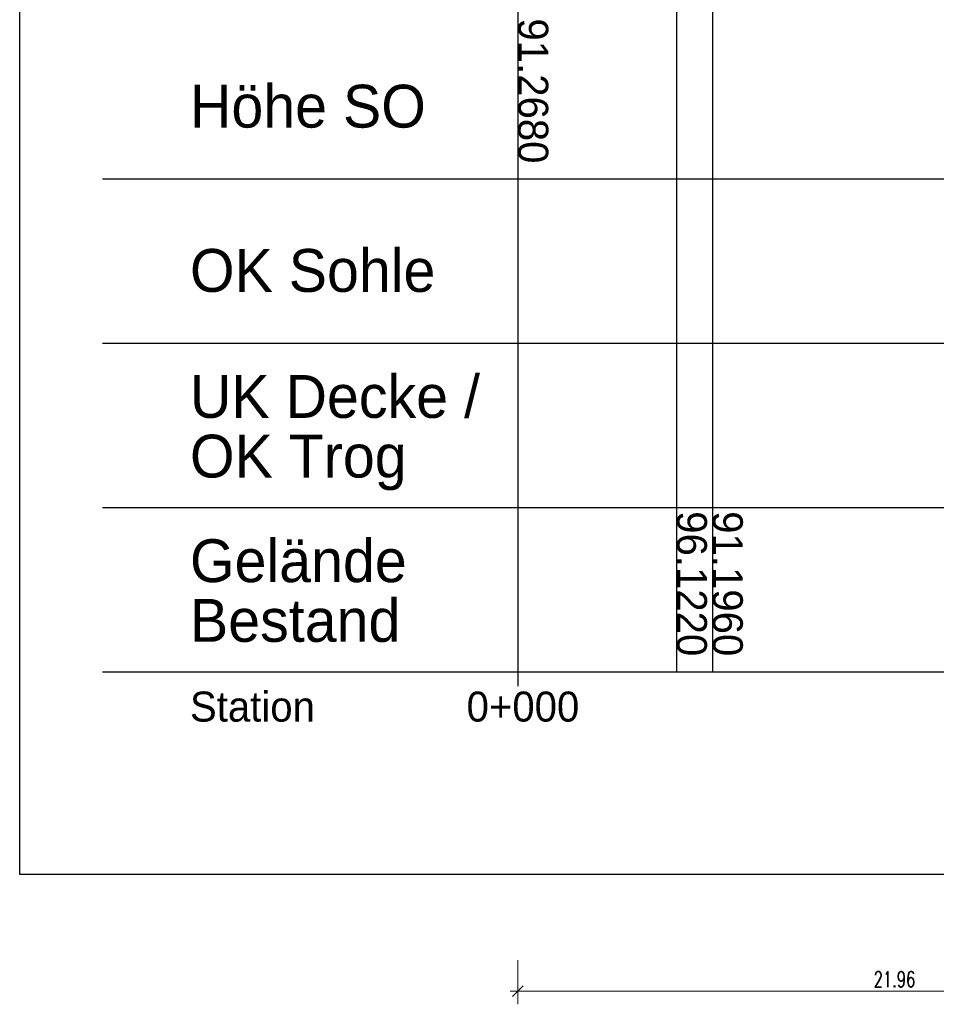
# Model space of a CAD drawing. Header units: metres. Extents: x 3458045 to 3462392, y 5482308 to 5484762.
# Tile 186 of 256: x 3459989 to 3460015, y 5483951 to 5483980. Entities that reach past the tile are written whole.
import ezdxf

# ---------------------------------------------------------------- set-up
doc = ezdxf.new("R2010")
doc.units = ezdxf.units.M
doc.header["$PDMODE"] = 3
doc.header["$PDSIZE"] = 0.1
doc.linetypes.add('AUSGEZOGEN', pattern=[2, 1, 1])
doc.layers.get('0').update_dxf_attribs({"linetype": 'CONTINUOUS'})
doc.layers.get('DEFPOINTS').update_dxf_attribs({"linetype": 'CONTINUOUS'})
for name, color, linetype, lineweight in [('SP_Höhenplan-Beschriftung-Linien', 2, 'CONTINUOUS', 25), ('SP_Höhenplan-Beschriftung-Linien-Bestandsgelände', 7, 'CONTINUOUS', 25), ('SP_Höhenplan-Beschriftung-Text', 2, 'CONTINUOUS', 25)]:
    doc.layers.add(name, color=color, linetype=linetype, lineweight=lineweight)
doc.layers.add('SP_LAYOUT', color=50, linetype='CONTINUOUS', plot=False)
doc.layers.add('SP_VERM', color=1, linetype='CONTINUOUS')
doc.styles.add('K_ISOCP', font='k_isocp.shx')
doc.styles.add('SP_F', font='romans.shx', dxfattribs={"width": 0.7, "bigfont": 'sp_f.shx'})
doc.dimstyles.new('SOFI18$0', dxfattribs={"dimtxt": 1.8, "dimasz": 0.18, "dimexe": 0.9, "dimexo": 0.625, "dimgap": 0.486, "dimtad": 1, "dimdec": 3, "dimrnd": 0.001, "dimzin": 1, "dimdsep": 46, "dimtxsty": 'SP_F', "dimblk1": 'SOF_BEMSTR1', "dimblk2": 'SOF_BEMSTR2', "dimsah": 1, "dimcen": 1.8, "dimse1": 1, "dimse2": 1, "dimclrd": 1, "dimclre": 1, "dimclrt": 7, "dimaunit": 2, "dimazin": 0, "dimtfac": 1, "dimtdec": 3, "dimtmove": 0, "dimatfit": 3, "dimfxl": 1, "dimtolj": 1, "dimtzin": 0, "dimlwd": 0, "dimlwe": 0, "dimarcsym": 0})

# ---------------------------------------------------------------- blocks, each defined once
blk = doc.blocks.new('SOF_BEMSTR2')
at = {"color": 0, "linetype": 'ByBlock', "lineweight": -2}
for p, q in [((0, -20), (0, 8.5)), ((3.535, 3.535), (-3.535, -3.535)), ((-5, 0), (5, 0))]:
    blk.add_line(p, q, dxfattribs=at)
blk = doc.blocks.new('SOF_BEMSTR1')
at = {"color": 0, "linetype": 'ByBlock', "lineweight": -2}
for p, q in [((0, 20), (0, -8.5)), ((3.535, 3.535), (-3.535, -3.535)), ((-5, 0), (5, 0))]:
    blk.add_line(p, q, dxfattribs=at)
blk = doc.blocks.new('*D335')
at = {"layer": 'DEFPOINTS', "color": 0, "linetype": 'AUSGEZOGEN', "transparency": 16777216}
for p in [(3460003.058, 5483962.804), (3460025.018, 5483962.804), (3460025.018, 5483951.535)]:
    blk.add_point(p, dxfattribs=at)
at = {"layer": 'SP_VERM', "color": 1, "linetype": 'AUSGEZOGEN', "lineweight": 0, "transparency": 16777216}
blk.add_line((3460003.103, 5483951.535), (3460024.973, 5483951.535), dxfattribs=at)
at = {"layer": 'SP_VERM', "color": 1, "linetype": 'AUSGEZOGEN', "lineweight": 0, "transparency": 16777216, "xscale": 0.0450000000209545, "yscale": 0.0450000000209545, "zscale": 0.0450000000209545, "rotation": 180}
blk.add_blockref('SOF_BEMSTR2', (3460003.058, 5483951.535), dxfattribs=at)
at = {"layer": 'SP_VERM', "color": 1, "linetype": 'AUSGEZOGEN', "lineweight": 0, "transparency": 16777216, "xscale": 0.0450000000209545, "yscale": 0.0450000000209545, "zscale": 0.0450000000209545}
blk.add_blockref('SOF_BEMSTR1', (3460025.018, 5483951.535), dxfattribs=at)
at = {"layer": 'SP_VERM', "color": 7, "linetype": 'AUSGEZOGEN', "transparency": 16777216, "insert": (3460014.038, 5483951.881), "char_height": 0.45, "attachment_point": 5, "style": 'SP_F'}
blk.add_mtext('\\A1;\\A1;21.96{\\H.7x;\\S^ ;}', dxfattribs=at)

msp = doc.modelspace()

# ---------------------------------------------------------------- linework, layer by layer
at = {"layer": 'SP_Höhenplan-Beschriftung-Linien', "color": 2}
for p, q in [((3460406.594, 5483975.2078), (3459990.95, 5483975.2078)), ((3460406.594, 5483970.4182), (3459990.95, 5483970.4182)), ((3460406.594, 5483965.6286), (3459990.95, 5483965.6286)), ((3460406.594, 5483960.8389), (3459990.95, 5483960.8389))]:
    msp.add_line(p, q, dxfattribs=at)
at = {"layer": 'SP_Höhenplan-Beschriftung-Linien', "color": 3}
msp.add_lwpolyline([(3460003.0579, 5484001.0547), (3460003.0579, 5483960.8389)], dxfattribs=at)
at = {"layer": 'SP_Höhenplan-Beschriftung-Linien-Bestandsgelände'}
for p, q in [((3460007.6829, 5484005.9089), (3460007.6829, 5483960.8389)), ((3460008.729, 5484000.9836), (3460008.729, 5483960.8389))]:
    msp.add_line(p, q, dxfattribs=at)
at = {"layer": 'SP_Höhenplan-Beschriftung-Text', "color": 2}
msp.add_line((3460003.0579, 5483960.8389), (3460003.0579, 5483960.4289), dxfattribs=at)
at = {"layer": 'SP_LAYOUT'}
msp.add_lwpolyline([(3459988.5361, 5484045.9145), (3460409.8809, 5484045.9145), (3460409.8809, 5483954.9364), (3459988.5361, 5483954.9364)], close=True, dxfattribs=at)

# ---------------------------------------------------------------- texts
at = {"layer": 'SP_Höhenplan-Beschriftung-Text', "color": 3, "lineweight": 50, "style": 'K_ISOCP'}
for s, p in [('Höhe SO', (3459993.5002, 5483976.7147)), ('OK Sohle', (3459993.5002, 5483971.9251)), ('UK Decke /', (3459993.5002, 5483968.2508)), ('OK Trog', (3459993.5002, 5483966.5109)), ('Gelände', (3459993.5002, 5483963.4612)), ('Bestand', (3459993.5002, 5483961.7212))]:
    msp.add_text(s, height=1.25, dxfattribs=at).set_placement(p)
at = {"layer": 'SP_Höhenplan-Beschriftung-Text', "style": 'K_ISOCP'}
for s, p in [('Station', (3459993.5002, 5483959.3954)), ('0+000', (3460001.5638, 5483959.3954))]:
    msp.add_text(s, height=0.875, dxfattribs=at).set_placement(p)
at = {"layer": 'SP_Höhenplan-Beschriftung-Text', "char_height": 0.875, "width": 7.557299, "attachment_point": 7, "rotation": 270, "style": 'K_ISOCP'}
for s, insert in [('91.2680', (3460003.0579, 5483979.8989)), ('96.1220', (3460007.6829, 5483965.53)), ('91.1960', (3460008.729, 5483965.53))]:
    msp.add_mtext(s, dxfattribs=dict(at, insert=insert))

# ---------------------------------------------------------------- dimensions: what is measured, and where the dimension line sits
at = {"layer": 'SP_VERM', "color": 1, "linetype": 'AUSGEZOGEN'}
dim = msp.add_linear_dim(base=(3460025.0179, 5483951.5346), p1=(3460003.0579, 5483962.8038), p2=(3460025.0179, 5483962.8038), text='\\A1;21.96{\\H.7x;\\S^ ;}', dimstyle='SOFI18$0', override={"dimblk1": 'SOF_BEMSTR2', "dimblk2": 'SOF_BEMSTR1'}, dxfattribs=at)
dim.commit()
dim.dimension.update_dxf_attribs({"geometry": '*D335', "text_midpoint": (3460014.0379, 5483951.8811)})

doc.saveas('drawing.dxf')
